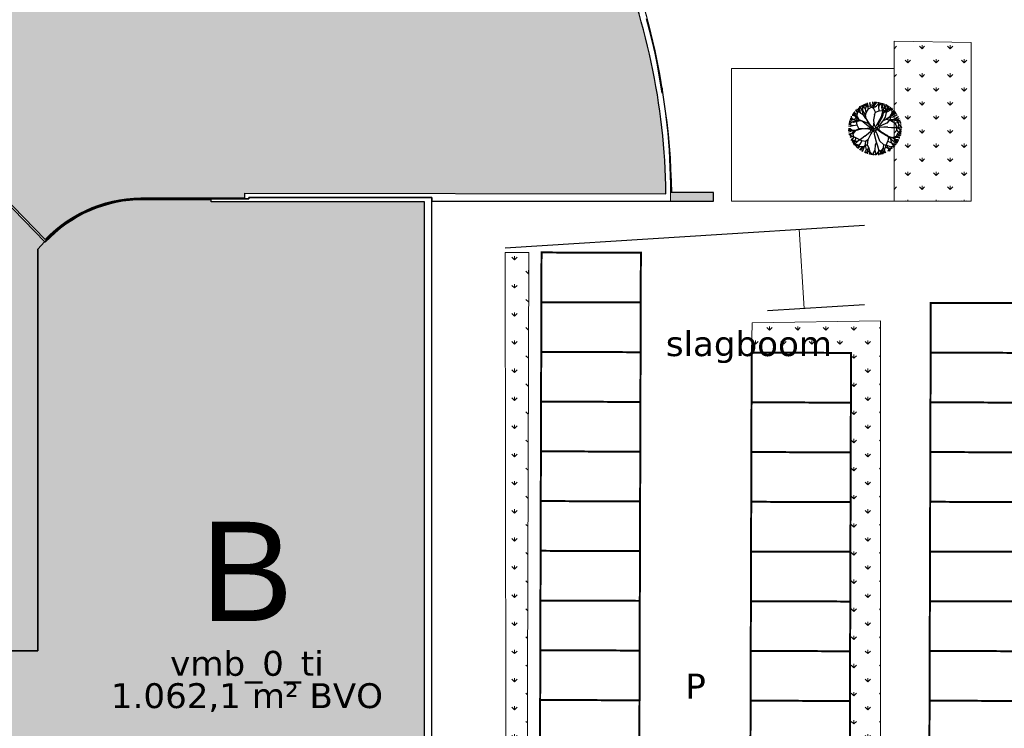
# Model space of a CAD drawing. Header units: millimetres. Extents: x -288508 to 246429, y 65483 to 604694.
# Tile 8 of 10: x 14696 to 64246, y 354044 to 389669. Entities that reach past the tile are written whole.
import ezdxf
from ezdxf.enums import TextEntityAlignment as Align

# ---------------------------------------------------------------- set-up
doc = ezdxf.new("R2010")
doc.units = ezdxf.units.MM
doc.header["$LTSCALE"] = 100
doc.linetypes.add('BORDER2', pattern=[22.224999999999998, 6.35, -3.175, 6.35, -3.175, 0, -3.175])
doc.linetypes.add('DASHED2', pattern=[9.524999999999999, 6.35, -3.175])
doc.layers.add('F-IA----_OBJECTKLEUR', color=7, linetype='Continuous', transparency=0.5)
doc.layers.add('T--A9020_Opstallen', color=254, linetype='Continuous', transparency=0.3)
for name, color, linetype in [('F-IL----_BRUTODEF', 4, 'Continuous'), ('F-IL----_OBJECTDEF', 6, 'Continuous'), ('F-IT----_BRUTO-M2', 7, 'Continuous'), ('F-IT----_BRUTO-NR', 7, 'Continuous'), ('F-IT----_BRUTO-OM', 7, 'Continuous'), ('F-IT----_OBJECTK-NR', 7, 'Continuous'), ('T--A90--_Groenvoorziening', 90, 'Continuous'), ('T--L90--_Groenvoorziening', 94, 'Continuous'), ('T--L9020_Opstallen', 3, 'Continuous'), ('T--L9031_Muren', 1, 'Continuous'), ('T--L9032_Hekwerken', 1, 'FENCELINE1'), ('T--L9041_PARKEERPLAATS', 8, 'DASHED2'), ('T--L9042_BEPLANTING', 84, 'Continuous'), ('T--L9066_TRANSP_VOORZ_Auto', 1, 'Continuous'), ('T--T90--_TERREIN', 7, 'BORDER2'), ('T--T9041_PARKEERPLAATS', 8, 'DASHED2')]:
    doc.layers.add(name, color=color, linetype=linetype)
doc.layers.add('HATCH_REACTORS', color=7, linetype='Continuous', plot=False)
doc.styles.add('kw1c_fm_rnr', font='verdana.ttf', dxfattribs={"height": 500})
doc.styles.get("Standard").update_dxf_attribs({"font": 'arial.ttf'})
doc.linetypes.add('FENCELINE1', pattern='A,6.35,-2.54,[133,ltypeshp.shx,S=2.54,R=0,X=-2.54,Y=0],-2.54,25.4', length=36.83)
pattern_1 = [(90, (0, 0), (-707.106781, 707.106781), [187.5, -1226.713563]), (45, (0, 0), (-707.1067811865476, 707.1067811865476), [187.5, -812.5]), (135, (0, 0), (-707.1067811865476, -707.1067811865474), [187.5, -812.5])]

# ---------------------------------------------------------------- blocks, each defined once
blk = doc.blocks.new('90_PARKEERPLAATS_2500X5000')
at = {"layer": 'T--L9041_PARKEERPLAATS', "linetype": 'DASHED2', "lineweight": 0, "const_width": 100}
blk.add_lwpolyline([(-1250, -2500), (1250, -2500), (1250, 2500), (-1250, 2500)], close=True, dxfattribs=at)
at = {"layer": 'T--T9041_PARKEERPLAATS', "linetype": 'Continuous', "lineweight": 0, "flags": 12}
blk.add_attdef('$90_VERHARDING_PP_NR', text='', height=500, dxfattribs=at).set_placement((0, 0), align=Align.MIDDLE_CENTER)
blk = doc.blocks.new('*U69')
at = {"layer": 'T--L9041_PARKEERPLAATS', "linetype": 'Continuous', "lineweight": 0}
blk.add_blockref('90_PARKEERPLAATS_2500X5000', (0, 0), dxfattribs=at)
blk = doc.blocks.new('*U70')
at = {"layer": 'T--L9041_PARKEERPLAATS', "color": 0, "linetype": 'ByBlock', "lineweight": -2, "transparency": 16777216}
for p in [(0, 0), (2500, 0), (5000, 0), (7500, 0), (10000, 0), (12500, 0), (15000, 0), (17500, 0), (20000, 0), (22500, 0), (25000, 0), (27500, 0), (30000, 0), (32500, 0), (35000, 0), (37500, 0), (40000, 0)]:
    blk.add_blockref('*U69', p, dxfattribs=at)
blk = doc.blocks.new('*U71')
at = {"layer": 'T--L9041_PARKEERPLAATS', "linetype": 'Continuous', "lineweight": 0}
blk.add_blockref('90_PARKEERPLAATS_2500X5000', (0, 0), dxfattribs=at)
blk = doc.blocks.new('*U72')
at = {"layer": 'T--L9041_PARKEERPLAATS', "color": 0, "linetype": 'ByBlock', "lineweight": -2, "transparency": 16777216}
for p in [(0, 0), (2500, 0), (5000, 0), (7500, 0), (10000, 0), (12500, 0), (15000, 0), (17500, 0), (20000, 0), (22500, 0), (25000, 0), (27500, 0), (30000, 0)]:
    blk.add_blockref('*U71', p, dxfattribs=at)
blk = doc.blocks.new('*U60')
at = {"layer": 'T--L9041_PARKEERPLAATS', "linetype": 'Continuous', "lineweight": 0}
blk.add_blockref('90_PARKEERPLAATS_2500X5000', (0, 0), dxfattribs=at)
blk = doc.blocks.new('*U61')
at = {"layer": 'T--L9041_PARKEERPLAATS', "color": 0, "linetype": 'ByBlock', "lineweight": -2, "transparency": 16777216}
for p in [(0, 0), (2500, 0), (5000, 0), (7500, 0), (10000, 0), (12500, 0), (15000, 0), (17500, 0), (20000, 0), (22500, 0), (25000, 0), (27500, 0), (30000, 0)]:
    blk.add_blockref('*U60', p, dxfattribs=at)
blk = doc.blocks.new('boom13')
for p, q in [((-605.6496879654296, 955.0146843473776), (-1011.206892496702, 1185.979495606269)), ((-678.9047749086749, 738.3398220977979), (-387.6149205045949, 449.5047017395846)), ((-448.667074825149, 798.1317292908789), (-605.6496879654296, 955.0146843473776)), ((-370.1730189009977, 710.9749724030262), (-448.667074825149, 798.1317292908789)), ((-213.1849070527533, 484.3697824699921), (-370.1730189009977, 710.9749724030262)), ((137.2226218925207, 947.5062793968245), (50.19770483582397, 671.5322892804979)), ((299.3826528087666, 369.1529174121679), (658.5379680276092, 717.7815004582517)), ((-965.6426062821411, 249.4667507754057), (-644.8994652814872, 87.80673679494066)), ((-204.4639562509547, 179.3191517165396), (-721.9686739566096, 696.1375127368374)), ((-644.8994652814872, 87.80673679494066), (-378.8939697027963, 35.51109734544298)), ((-387.6149205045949, 449.5047017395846), (-261.1501364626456, 327.4868274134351)), ((-378.8939697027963, 35.51109734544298), (-204.4639562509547, 39.87071867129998)), ((-261.1501364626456, 327.4868274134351), (-187.0165559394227, 296.9813680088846)), ((-156.4932281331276, 366.7075661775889), (-213.1849070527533, 484.3697824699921)), ((-169.5746543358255, 127.0274755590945), (-204.4639562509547, 179.3191517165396)), ((-204.4639562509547, 39.87071867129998), (-169.5746543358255, 70.37617807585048)), ((-187.0165559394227, 296.9813680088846), (-156.4932281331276, 327.4868274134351)), ((-169.5746543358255, 70.37617807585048), (-169.5746543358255, 127.0274755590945)), ((-156.4932281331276, 327.4868274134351), (-156.4932281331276, 366.7075661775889)), ((50.19770483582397, 671.5322892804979), (5.702160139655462, 360.2592899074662)), ((5.702160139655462, 360.2592899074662), (32.39838721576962, 289.1102698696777)), ((32.39838721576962, 289.1102698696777), (121.3949753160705, 280.216642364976)), ((121.3949753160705, 280.216642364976), (299.3826528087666, 369.1529174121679)), ((228.1908810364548, 48.98629053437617), (201.4891552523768, 13.41178051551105)), ((201.4891552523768, 13.41178051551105), (201.4891552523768, -57.73723952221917)), ((388.3792409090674, 75.66717304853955), (228.1908810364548, 48.98629053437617)), ((950.1912134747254, 127.4353280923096), (388.3792409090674, 75.66717304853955)), ((201.4891552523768, -57.73723952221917), (254.887108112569, -111.0990045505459)), ((254.887108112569, -111.0990045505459), (361.6830138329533, -146.6695512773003)), ((361.6830138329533, -146.6695512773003), (935.4891975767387, -144.335460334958))]:
    blk.add_line(p, q)
for points in [[(-1254.089208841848, 1296.05712128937), (-1229.072830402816, 1464.343479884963), (-1251.275504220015, 1463.239457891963)], [(-1094.748592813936, 1503.561433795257), (-1159.773873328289, 1474.566242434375), (-1194.413360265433, 1518.05764242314)], [(-965.6426062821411, 249.4667507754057), (-1135.539598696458, 377.0452887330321), (-1159.960107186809, 636.1102333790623), (-1099.723061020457, 999.4601939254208), (-1069.420853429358, 1336.152024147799), (-1083.984431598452, 1500.755426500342), (-1026.012802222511, 1634.965856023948)], [(-1158.396306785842, 1347.931501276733), (-1113.906260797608, 1592.458698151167)], [(-838.4818696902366, 771.0507929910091), (-960.5428672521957, 987.706412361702), (-951.0448979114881, 1244.311150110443), (-993.185032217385, 1420.395799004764), (-1087.519405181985, 1527.064829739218), (-1113.588680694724, 1603.720940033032)], [(-874.3456196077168, 1546.118482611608), (-1008.077211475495, 1539.575976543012), (-1062.198951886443, 1626.599241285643)], [(-702.3774594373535, 1481.308170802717), (-858.0898710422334, 1536.885416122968), (-924.8221906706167, 1692.492191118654)], [(-169.3980660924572, 983.7190321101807), (-172.6096740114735, 988.7971001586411), (-374.0220870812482, 1273.842271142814), (-593.1520161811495, 1370.359253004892), (-858.6236156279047, 1545.958532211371), (-919.8539387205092, 1703.817601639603)], [(-813.5998250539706, 1736.952402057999), (-669.0112996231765, 1392.391712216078), (-535.5411616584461, 1247.898008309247), (-446.5610696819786, 981.1367426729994), (-524.4172754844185, 1247.898008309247), (-479.9272294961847, 1481.308170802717), (-535.5411616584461, 1725.839330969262), (-568.9073214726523, 1836.985895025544)], [(-585.2100822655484, 1378.140270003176), (-599.4378767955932, 1519.807014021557), (-669.444639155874, 1591.261565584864), (-715.4519526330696, 1701.792697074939), (-785.4587149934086, 1773.247248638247)], [(-707.6718825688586, 1693.851729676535), (-659.3358542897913, 1803.450892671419)], [(-669.0112996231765, 1381.27467783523), (-635.6396411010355, 1592.458698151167), (-702.3774594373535, 1792.529647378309)], [(-413.1777645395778, 758.7257748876), (-446.5610696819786, 992.2537770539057), (-268.6008857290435, 1281.241184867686), (-35.03226832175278, 1514.655310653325), (-12.78449597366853, 1692.492191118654), (-46.15065578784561, 1925.906316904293)], [(-257.4769995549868, 1303.471290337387), (-235.2347259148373, 1570.228592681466), (-368.7048638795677, 1759.182507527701), (-402.0710236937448, 1881.446105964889)], [(-366.0801531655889, 1281.623288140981), (-284.9666172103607, 1516.694038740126), (-346.3627319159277, 1658.827275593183), (-368.5363881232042, 1792.709154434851), (-398.9863351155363, 1887.361182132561)], [(-313.0909317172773, 1681.379120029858), (-246.358612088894, 1770.299541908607), (-257.4769995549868, 1903.676211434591)], [(-284.80082559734, 1532.419871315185), (-62.50998457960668, 1734.643326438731), (-14.01209244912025, 1859.964473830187), (-44.62783105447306, 1938.890668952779)], [(-189.4622687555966, 1625.826708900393), (-249.5327392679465, 1893.743737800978)], [(-224.1108397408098, 1581.345627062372), (-146.2546339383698, 1703.60922549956), (-124.0123602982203, 1925.906316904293)], [(-54.56805066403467, 1742.424343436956), (181.4488168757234, 1755.81589800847), (260.8956503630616, 1833.653005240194), (269.5062980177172, 1904.331690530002)], [(-35.03226832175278, 1514.655310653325), (209.6657339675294, 1547.998487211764), (476.6005111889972, 1492.425205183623), (598.9467629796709, 1536.885416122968), (788.0308331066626, 1636.918909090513), (821.3969929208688, 1736.952402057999)], [(-21.78938886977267, 1867.902610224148), (112.2754057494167, 1905.887271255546)], [(137.2226218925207, 947.5062793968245), (214.6893556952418, 1181.526838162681), (312.8516939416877, 1542.228109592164), (331.0709779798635, 1777.921455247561), (411.017959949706, 1902.933229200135)], [(354.2542593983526, 1514.655310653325), (343.1303732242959, 1636.918909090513), (165.1756879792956, 1748.069436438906), (198.5418477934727, 1925.906316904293)], [(268.8415120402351, 1841.437870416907), (363.8496397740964, 1903.39972203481)], [(320.7975556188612, 1550.012974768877), (471.7492886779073, 1697.906172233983), (497.0810831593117, 1862.767561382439)], [(343.1303732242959, 1648.035943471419), (487.7243973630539, 1703.60922549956), (532.2144433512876, 1825.872823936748)], [(498.8482835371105, 1714.722296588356), (710.1746273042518, 1781.412612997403)], [(590.256716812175, 1751.769937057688), (543.9217478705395, 1830.853251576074)], [(707.1041438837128, 1648.401075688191), (598.0367868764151, 1743.828969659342), (606.6474345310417, 1814.50765494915)], [(928.858873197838, 1056.521229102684), (924.2397150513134, 1363.202633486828), (729.4435917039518, 1530.245029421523), (715.0500055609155, 1656.185940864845), (739.8788779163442, 1773.875494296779)], [(799.7807831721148, 1490.23546382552), (919.7863485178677, 1685.609870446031)], [(847.5834733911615, 805.7284941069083), (944.5848049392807, 1056.365126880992), (1095.367972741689, 1188.535322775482), (1176.144378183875, 1392.16007023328), (1247.649277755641, 1462.21616046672)], [(988.2332906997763, 1381.27467783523), (921.500971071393, 1525.76838174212), (921.500971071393, 1603.575732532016), (932.6193585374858, 1648.035943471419)], [(932.1855767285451, 1370.98749866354), (1067.579943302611, 1534.759799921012), (1075.856234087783, 1573.989651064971)], [(1020.303222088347, 1170.768504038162), (1001.08349836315, 1376.713496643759), (1054.722321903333, 1483.7452653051), (1129.568436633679, 1550.119595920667)], [(1039.964689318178, 1500.386509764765), (1045.584564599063, 1594.563034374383)], [(-1509.188325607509, -64.10465081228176), (-1554.642884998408, 178.6354628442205), (-1512.395060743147, 448.0008026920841), (-1562.876535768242, 567.9880368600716), (-1672.177141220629, 751.8707792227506), (-1773.744270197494, 780.2277650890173)], [(-1450.549892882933, 711.8613339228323), (-1677.02162895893, 724.9520908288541), (-1768.280880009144, 771.7146092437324)], [(-1157.155828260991, 646.8677643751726), (-1453.353172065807, 701.107638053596), (-1638.219677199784, 829.7022178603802), (-1699.53976852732, 903.1176444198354)], [(-1426.791100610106, 964.5223441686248), (-1567.792349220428, 890.6963267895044), (-1645.503686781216, 886.8321513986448), (-1690.461211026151, 895.7287749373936)], [(-1597.971632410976, 807.7258798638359), (-1607.834883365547, 902.1849740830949), (-1661.194092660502, 962.0406974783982)], [(-1548.325105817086, 1010.274411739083), (-1642.664519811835, 1011.21022841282)], [(-678.9047749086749, 738.3398220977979), (-791.3575514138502, 847.7600731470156), (-980.436122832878, 892.2202840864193), (-1347.474878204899, 903.3333551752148), (-1636.657427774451, 1025.596953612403)], [(-1218.137389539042, 1007.007148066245), (-1422.873732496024, 977.583218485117), (-1532.437310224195, 1025.840293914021), (-1602.446846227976, 1097.297676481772)], [(-1330.445169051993, 1128.519884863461), (-1454.892493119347, 1092.045951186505), (-1556.910584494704, 1141.613089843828)], [(-1383.353423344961, 1234.204069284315), (-1501.743234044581, 1265.065988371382)], [(-721.9686739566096, 696.1375127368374), (-968.2203829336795, 847.2841416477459), (-1210.357319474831, 999.0661806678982), (-1342.090625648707, 1181.208983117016), (-1458.772261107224, 1300.303677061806)], [(-971.6422249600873, 987.1544997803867), (-1092.046146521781, 1170.485132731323), (-1254.089208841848, 1296.05712128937), (-1399.509508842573, 1311.101395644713)], [(-1103.973432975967, 1115.429127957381), (-1319.681007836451, 1125.713877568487), (-1372.589262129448, 1231.398061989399), (-1357.668956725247, 1376.831133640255)], [(-969.3122366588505, 892.2202840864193), (-1013.802282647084, 1192.320762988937), (-1158.396306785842, 1336.814466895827), (-1302.984832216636, 1414.62181768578)], [(-169.3980660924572, 983.7190321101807), (-101.0937455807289, 475.8764474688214), (-74.39751850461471, 235.7485048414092), (-3.200248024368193, 182.3907031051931), (130.2918847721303, 191.2803673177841), (263.7895162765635, 289.1102698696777), (685.1757843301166, 690.6508882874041)], [(658.5379680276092, 717.7815004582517), (855.3635434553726, 797.7875267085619), (1090.050839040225, 685.3914410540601), (1370.57965648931, 446.7383913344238), (1643.658832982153, 247.4712949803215), (1792.283005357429, 175.2408771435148), (1877.516705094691, 56.46223582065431)], [(685.1757843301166, 690.6508882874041), (848.3655905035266, 929.0922747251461), (1011.985669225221, 1163.392409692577), (1200.446030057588, 1285.917333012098), (1325.188566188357, 1396.540340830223)], [(765.7830607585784, 803.2998622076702), (988.2332906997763, 914.4503895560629), (1244.049680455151, 892.2202840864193), (1422.009864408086, 925.5634606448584), (1533.232230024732, 1014.483882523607), (1611.088435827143, 1036.713987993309)], [(944.9599124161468, 124.47987723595), (950.1912134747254, 127.4353280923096), (1244.887462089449, 314.4428966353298), (1352.168074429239, 528.5090635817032), (1540.734881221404, 784.932222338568), (1701.440058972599, 838.2471743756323)], [(988.2332906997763, 925.5634606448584), (1177.317360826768, 1036.713987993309), (1310.782000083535, 1192.320762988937), (1333.029772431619, 1336.814466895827)], [(1097.830909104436, 677.4504736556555), (1296.780385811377, 903.4901517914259), (1502.18151474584, 995.8079014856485), (1596.686720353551, 1010.597917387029)], [(1119.039766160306, 1196.164085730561), (1315.830247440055, 1217.803150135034), (1395.277080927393, 1295.640257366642)], [(1213.544971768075, 1210.954101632), (1340.827685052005, 1351.215705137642)], [(1304.557682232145, 895.5520153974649), (1432.34054399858, 1082.988285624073), (1519.402810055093, 1137.165272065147)], [(1310.782000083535, 1192.320762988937), (1477.618297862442, 1158.977586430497), (1477.618297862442, 1181.207691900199)], [(1462.624699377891, 972.6104253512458), (1548.688976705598, 932.4514367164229), (1627.471024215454, 947.394723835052)], [(1541.675441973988, 800.6268818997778), (1541.782571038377, 934.5183736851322), (1631.386318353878, 984.2514598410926)], [(1599.9802343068, 578.1327209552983), (1632.757741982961, 703.6043085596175), (1727.761941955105, 765.5623119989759)], [(-1528.52160716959, 324.70150254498), (-1650.081884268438, 307.519320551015), (-1752.257423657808, 124.2641190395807), (-1931.531931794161, 148.7571263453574)], [(-1666.531608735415, 147.90053553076), (-1876.631625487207, 179.6965120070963), (-1914.526346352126, 166.6019199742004)], [(-1395.200407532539, 306.8957584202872), (-1655.767447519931, 145.0945282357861), (-1698.730864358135, -107.8932906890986), (-1799.302862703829, -185.0526170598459), (-1912.987025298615, -224.33639315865)], [(-1138.343877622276, 366.2877577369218), (-1403.160289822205, 320.4592967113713), (-1594.08530806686, 381.7141886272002), (-1810.243837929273, 346.1704772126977), (-1907.110647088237, 371.4217687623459)], [(-1674.129442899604, 471.4991607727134), (-1859.896858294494, 508.4406536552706)], [(-1661.185200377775, 306.9672111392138), (-1723.870932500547, 448.6228516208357), (-1848.193184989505, 486.9859749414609)], [(-1612.809351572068, 398.0837342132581), (-1732.645255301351, 555.6721183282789), (-1840.27090478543, 583.7280301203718)], [(-1735.522739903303, 459.1810984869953), (-1812.625940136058, 666.9346023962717)], [(-878.5098038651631, -432.0105979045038), (-510.4725521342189, -288.967591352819), (-225.6889689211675, -146.6695512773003), (-216.786560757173, -66.6308670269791), (-296.8807406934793, 4.518153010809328), (-403.6766464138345, 31.19903552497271)], [(0, 162.2373627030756), (-62.44332743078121, 137.2765489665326), (-62.44332743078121, 37.43725731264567), (0, 0), (99.9060246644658, -12.48040686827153), (124.8811561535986, 24.96081373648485), (112.3935904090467, 112.3196985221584), (74.92539446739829, 137.2765489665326), (37.46269723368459, 124.80010539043), (0, 149.7569558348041)], [(1252.264454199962, 306.1243314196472), (1483.016758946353, 213.4364823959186), (1628.023743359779, 267.6980193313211), (1762.84163228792, 283.1952880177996), (1858.889107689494, 308.906921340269)], [(1359.545066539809, 520.1904983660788), (1501.743595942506, 527.3650878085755), (1576.586745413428, 593.7367888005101), (1689.266361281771, 634.1979811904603), (1764.109510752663, 700.5696821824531)], [(1472.197372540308, 390.6964507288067), (1592.034372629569, 570.3478557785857), (1709.877014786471, 561.3178004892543), (1826.890233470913, 473.6747716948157)], [(1498.714952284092, 212.4898974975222), (1689.649153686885, -19.56973823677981), (1812.40708761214, -74.2316553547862), (1892.756369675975, -47.57343713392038)], [(1520.726176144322, -126.41889230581), (1674.436603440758, 11.98574020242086), (1792.319305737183, 32.88050971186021), (1890.255522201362, 12.48467289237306)], [(1587.271692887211, 112.6300886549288), (1857.841417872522, 159.3207699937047)], [(1680.948808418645, 626.8218868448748), (1788.012197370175, 573.1024405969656)], [(1717.822876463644, 569.1026656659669), (1805.215571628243, 654.7246380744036)], [(1796.854105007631, 54.65559483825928), (1875.749141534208, 106.3892782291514)], [(1800.228867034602, 183.0257423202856), (1808.835586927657, 253.70057943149), (1863.952542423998, 261.0161207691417)], [(-1700.627912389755, -26.99528668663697), (-1929.902927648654, -24.65822564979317)], [(-878.5098038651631, -432.0105979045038), (-966.9935206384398, -449.1814095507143), (-1264.462424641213, -285.7929151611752), (-1509.188325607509, -64.10465081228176), (-1687.910657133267, -50.71631103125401), (-1919.379677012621, -95.63342996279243)], [(-1566.406067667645, -256.2619677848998), (-1692.385396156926, -184.5738580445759), (-1915.512802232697, -173.3990541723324)], [(-1661.897069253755, -350.100260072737), (-1754.021916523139, -287.8663752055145), (-1886.681824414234, -305.5949778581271)], [(-1788.538701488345, -187.8586243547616), (-1814.223168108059, -330.4856887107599), (-1879.253769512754, -359.4794930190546)], [(-1505.360293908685, -468.4347958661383), (-1709.852752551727, -415.1275925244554), (-1864.240236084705, -478.2582694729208)], [(-1817.027447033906, -341.2432197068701), (-1860.9850021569, -421.6722774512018)], [(-1287.217548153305, -275.7867777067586), (-1554.750301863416, -266.8200178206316), (-1736.842473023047, -409.5095439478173), (-1857.298123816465, -448.9065529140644)], [(-891.2022080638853, -407.2933276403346), (-1134.814280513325, -369.7604075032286), (-1494.596132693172, -471.2408031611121), (-1706.053335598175, -576.9249875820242), (-1854.383305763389, -572.7198117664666)], [(-1728.483568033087, -662.9698950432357), (-1830.506980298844, -613.4013693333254)], [(-1692.544815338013, -852.7514887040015), (-1355.590062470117, -691.2293379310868), (-1217.903238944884, -550.7478557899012), (-955.8902045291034, -448.6293001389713), (-1218.455688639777, -539.6376963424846), (-1453.787351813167, -506.7944861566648), (-1695.254788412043, -574.4840333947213), (-1804.607123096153, -613.3289329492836)], [(-1477.140368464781, -889.2971355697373), (-1610.093757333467, -693.8318141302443), (-1717.719406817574, -665.7759023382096), (-1782.75000822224, -694.7697066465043)], [(-1344.486746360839, -690.6772285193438), (-1557.067517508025, -667.8348606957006), (-1753.57715677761, -744.4265233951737)], [(-492.271828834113, -352.3366689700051), (-494.9727643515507, -357.7038048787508), (-910.9700093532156, -922.0257823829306), (-880.9419427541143, -1159.579500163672), (-894.86711013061, -1477.567497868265), (-998.6996632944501, -1611.311429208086)], [(-701.8539202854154, -668.6281826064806), (-805.5543641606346, -786.3763725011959), (-840.5694324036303, -977.4296674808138), (-833.440407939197, -1344.567414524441), (-941.1913542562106, -1639.465139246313)], [(-891.2022080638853, -407.2933276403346), (-492.271828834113, -352.3366689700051), (-217.5453824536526, -204.1689932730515), (-134.690851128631, -199.8093719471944), (-112.8829754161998, -230.3148313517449), (-130.3303757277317, -300.0410295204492), (-236.5750028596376, -923.0209806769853)], [(-701.8539202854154, -668.6281826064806), (-359.181101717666, -404.5847489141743), (-163.3886078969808, -271.1803363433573), (-38.7988832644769, -235.6058263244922), (59.10011299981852, -235.6058263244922), (165.8905200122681, -271.1803363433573), (263.7895162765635, -360.1166113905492), (639.2077699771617, -692.0162488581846)], [(319.4168070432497, -823.7676385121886), (183.6898376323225, -520.1979431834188), (94.69324953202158, -342.3293563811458), (14.59906959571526, -297.8612188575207), (-38.7988832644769, -324.5421013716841), (-83.29442796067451, -431.2656314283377), (-318.3271945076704, -1106.756420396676)], [(-87.41845891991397, -62.40203434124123), (-162.3493520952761, -87.35888478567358), (-124.8866548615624, -162.2413259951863), (-62.44332743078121, -149.7609191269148), (0, -124.80010539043), (0, -62.40203434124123), (-37.46819594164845, -49.92162747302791), (-99.91152337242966, -74.87847791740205)], [(638.2324490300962, -689.2271403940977), (708.364727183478, -889.7832047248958), (584.4519743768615, -1118.598930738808), (332.1614123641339, -1386.929264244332), (119.5781762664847, -1649.775188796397), (40.0557122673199, -1794.628754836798), (-82.80935072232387, -1873.858329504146)], [(74.92539446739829, -99.8392916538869), (37.46269723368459, -149.7609191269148), (112.3935904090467, -199.678583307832), (149.8562876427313, -162.2413259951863), (137.3687218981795, -87.35888478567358), (74.92539446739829, -99.8392916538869)], [(636.5047522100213, -690.820325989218), (641.9994027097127, -693.2513785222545), (967.9879572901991, -817.9476973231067), (1203.75724192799, -776.1589663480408), (1522.044417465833, -774.2745940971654), (1660.779985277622, -871.3368446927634)], [(935.4891975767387, -144.335460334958), (1224.198293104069, -132.8347749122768), (1509.8426498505, -124.152329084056), (1720.666614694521, -202.1454075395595), (1883.892348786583, -236.138199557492)], [(985.6578220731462, -142.3370003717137), (1123.448549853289, -268.9573884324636), (1478.829648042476, -384.9122370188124), (1713.32732018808, -414.8143649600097), (1834.214394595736, -500.8711996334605)], [(1486.21028851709, -393.2349162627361), (1626.424215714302, -551.3452517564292), (1789.824105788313, -584.8333596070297)], [(1535.194782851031, -765.6563063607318), (1642.652992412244, -685.783430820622), (1736.054409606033, -727.9543527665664)], [(1565.29169211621, -783.9510922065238), (1666.018482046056, -679.7575938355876), (1736.182316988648, -691.8677578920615)], [(1674.336034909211, -672.3814994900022), (1755.622912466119, -630.0312513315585)], [(1697.026145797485, -27.88830345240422), (1698.679781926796, -264.2789990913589), (1772.475241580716, -347.4934494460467), (1842.639076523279, -359.6036135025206)], [(1779.855882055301, -355.8161286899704), (1837.022849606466, -453.7842521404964)], [(1820.721675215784, -66.85819063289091), (1852.001353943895, -202.6439974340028)], [(-1601.594013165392, -925.7735173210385), (-1703.16114953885, -830.3779176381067)], [(-1178.590700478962, -978.6117744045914), (-1466.381528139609, -892.1017558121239), (-1598.790733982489, -915.0198214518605), (-1650.703850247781, -981.8905630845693)], [(-1442.739723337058, -728.9702154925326), (-1490.515183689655, -887.2506334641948), (-1642.615790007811, -961.6285634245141)], [(-318.3271945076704, -1106.756420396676), (-575.8596516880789, -1144.012832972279), (-941.7528180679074, -1101.895302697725), (-1279.534084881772, -1088.351739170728), (-1443.21109244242, -1111.072106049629), (-1580.134974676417, -1059.837355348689)], [(-1286.880205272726, -1177.802406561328), (-1533.315184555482, -1145.511305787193)], [(-1307.744672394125, -944.943848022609), (-1506.536344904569, -1134.337265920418)], [(-1445.479052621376, -1121.962340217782), (-1413.290266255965, -1185.467381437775), (-1455.007684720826, -1222.224053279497)], [(-921.7288496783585, -919.2211621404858), (-1165.022260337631, -970.660250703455), (-1255.286373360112, -1096.452658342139), (-1358.662650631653, -1184.369515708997), (-1424.144207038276, -1259.191781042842)], [(-841.1218820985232, -966.3195080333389), (-1138.64251533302, -1025.658655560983), (-1275.77688916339, -1177.250297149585), (-1346.307473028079, -1325.524577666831)], [(-1057.367560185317, -1111.899838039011), (-1056.926853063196, -1327.852007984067), (-1159.853022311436, -1385.943607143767), (-1305.847624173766, -1378.264409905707)], [(-1162.120982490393, -1396.833841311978), (-1187.065181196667, -1516.610267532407)], [(-891.7007830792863, -1156.774879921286), (-1005.841221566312, -1241.885729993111), (-1031.074733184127, -1338.684333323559), (-1102.16384769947, -1435.017825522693), (-1127.397359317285, -1531.816428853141)], [(-1059.194813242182, -1338.742242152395), (-1016.585414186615, -1461.224581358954), (-1061.024825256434, -1565.578455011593)], [(-586.7431779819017, -1141.746269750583), (-626.2059615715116, -1440.271845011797), (-745.4607634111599, -1631.296667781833), (-815.7402338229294, -1696.187148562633)], [(-236.5750028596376, -923.0209806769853), (-239.4267762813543, -1211.944975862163), (-244.9411063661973, -1497.668050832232), (-333.3081713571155, -1704.358462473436), (-375.3653570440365, -1865.694581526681)], [(-307.4436682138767, -1109.022983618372), (-248.5200829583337, -1371.236620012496), (-300.2174069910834, -1564.968163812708), (-253.9823946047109, -1779.094736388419), (-274.3917940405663, -1877.096077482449)], [(-235.3685964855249, -1362.612949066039), (-60.82638906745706, -1614.822858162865), (193.9829544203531, -1645.169030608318), (276.0418117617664, -1741.784932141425), (320.9230510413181, -1853.377845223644)], [(319.4168070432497, -823.7676385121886), (427.5209317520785, -1068.943108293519), (546.7440818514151, -1423.241135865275), (662.7995310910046, -1629.188770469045), (665.966110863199, -1777.544546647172)], [(576.134421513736, -1125.975025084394), (792.0146678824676, -1335.904893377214), (874.0175860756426, -1545.637370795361), (884.0959041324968, -1640.760480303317)], [(716.6822800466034, -882.4071103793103), (962.1922173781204, -991.7362038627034), (1086.710916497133, -1148.897324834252), (1286.072765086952, -1239.686744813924), (1352.491232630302, -1314.582629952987)], [(963.4176262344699, -1385.044824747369), (774.7964199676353, -1527.541617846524), (752.120181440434, -1636.427809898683), (784.3078467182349, -1699.938234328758)], [(783.7000802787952, -1343.278358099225), (964.5589288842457, -1480.212254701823), (1014.345255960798, -1569.85769890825)], [(963.1291297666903, -976.0374302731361), (1269.661496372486, -986.6548047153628), (1446.171996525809, -800.3949457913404), (1572.672332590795, -792.2737714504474), (1688.983573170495, -822.916865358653)], [(1037.795068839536, -1082.427896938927), (965.6844653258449, -1374.159973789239), (995.1501379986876, -1505.267600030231), (1064.516542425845, -1553.795629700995)], [(965.7211181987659, -828.8325482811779), (1029.179502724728, -1069.27109954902), (1159.29950442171, -1153.17655275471), (1252.241888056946, -1252.059017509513), (1330.223858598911, -1313.743844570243)], [(1010.582909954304, -1213.094557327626), (1209.6152836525, -1402.235007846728)], [(1093.154644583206, -1172.918777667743), (1104.993727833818, -1370.541091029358), (1178.789187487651, -1453.755541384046)], [(1103.232962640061, -1268.041887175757), (1237.000196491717, -1402.133399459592)], [(1201.490402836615, -787.0438173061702), (1292.164826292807, -896.8165162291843), (1390.097162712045, -917.2115450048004), (1489.842305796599, -983.4286904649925), (1587.774642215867, -1003.823719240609)], [(1277.042136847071, -994.9774839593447), (1433.888204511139, -1138.338260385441), (1472.658618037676, -1148.552625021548)], [(1402.718620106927, -868.6583321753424), (1591.892056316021, -998.2187640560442)], [(1478.958779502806, -981.1621272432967), (1499.8077649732, -1099.118339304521)], [(-1099.359568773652, -1424.260294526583), (-1218.205655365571, -1439.225449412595)], [(-886.9125487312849, -1491.129649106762), (-812.4749722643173, -1602.42201299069), (-859.2324851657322, -1693.613823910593)], [(-725.5103975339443, -1590.006869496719), (-819.3630881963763, -1604.549106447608), (-876.4949521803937, -1660.815108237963)], [(-637.085607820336, -1438.006089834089), (-638.9128608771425, -1664.848493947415), (-681.0854328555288, -1758.317516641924)], [(-315.6368536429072, -1584.482068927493), (-467.0793207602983, -1711.996467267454), (-489.7555592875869, -1820.882659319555)], [(-385.9163240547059, -1649.372549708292), (-413.5863954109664, -1836.745369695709)], [(-247.7453852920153, -1508.425581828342), (-117.1453203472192, -1668.819973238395), (-102.1307871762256, -1787.594914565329), (-127.3652985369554, -1884.397353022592)], [(-63.09434924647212, -1625.713092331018), (-84.41681466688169, -1837.13294387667), (-69.45640157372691, -1874.330581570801)], [(-80.6077856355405, -1793.205542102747), (-32.85613444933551, -1874.572492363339)], [(47.43635274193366, -1802.951434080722), (117.5965393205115, -1815.057484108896), (122.1657595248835, -1870.469740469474)], [(113.2789912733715, -1651.081405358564), (122.3313844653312, -1880.189564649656)], [(271.1419483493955, -1485.63835366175), (444.620156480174, -1614.249571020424), (429.7487812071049, -1731.498333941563), (336.4026317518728, -1844.014511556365)], [(278.3097719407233, -1730.894697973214), (422.0364136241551, -1749.464129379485), (454.224078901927, -1812.974553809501)], [(432.9199399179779, -1751.730692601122), (515.4328296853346, -1791.639626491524)], [(437.1294216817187, -1739.821013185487), (518.3055218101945, -1831.358142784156)], [(452.0007969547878, -1622.572250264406), (575.6897127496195, -1661.540653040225), (632.8530319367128, -1759.504662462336)], [(544.4761216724, -1434.131370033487), (501.3904837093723, -1641.018903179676), (572.1106612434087, -1792.080592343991)], [(749.8522212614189, -1647.318044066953), (705.4116891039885, -1751.67730092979)], [(852.8132601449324, -1504.977303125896), (808.4295849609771, -1588.940947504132), (819.4418501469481, -1668.36791304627)], [(1006.029784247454, -1507.533355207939), (915.7960679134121, -1613.712826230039)]]:
    blk.add_lwpolyline(points)
blk = doc.blocks.new('kw1c-fm-bouwdeel')
at = {"layer": 'F-IT----_BRUTO-M2', "style": 'kw1c_fm_rnr', "flags": 12}
blk.add_attdef('KW1C-FM-VERDIEPING-BVO', text='', height=500, dxfattribs=at).set_placement((0, 0), align=Align.TOP_CENTER)
at = {"layer": 'F-IT----_BRUTO-NR', "style": 'kw1c_fm_rnr', "flags": 12}
blk.add_attdef('KW1C-FM-VERDIEPING-BDL', text='', height=500, dxfattribs=at).set_placement((0, 0), align=Align.BOTTOM_CENTER)
at = {"layer": 'F-IT----_BRUTO-OM', "lineweight": 30, "flags": 106}
blk.add_attdef('KW1C-FM-VERDIEPING-BYZ', text='', height=500, dxfattribs=at).set_placement((0, -600), align=Align.TOP_CENTER)

msp = doc.modelspace()

# ---------------------------------------------------------------- hatches: boundary and pattern name
at = {"layer": 'F-IA----_OBJECTKLEUR'}
h = msp.add_hatch(color=240, dxfattribs=at)
h.dxf.hatch_style = 1
edge = h.paths.add_edge_path()
edge.add_line((-36685.92364089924, 380915.1015625), (5264.140625, 380965.1015625))
edge.add_line((5264.140625, 380965.1015625), (5264.133888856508, 382655.1011638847))
edge.add_line((5264.133888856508, 382655.1011638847), (11244.265625, 382655.125))
edge.add_line((11244.265625, 382655.125), (11654.00224037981, 383054.7305097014))
edge.add_line((11654.00224037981, 383054.7305097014), (15978.01229688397, 378621.0948304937))
edge.add_arc((20896.39561415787, 373909.0876153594), 6811.277886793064, 87.74730719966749, 136.2276418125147, ccw=False)
edge.add_line((21164.125, 380715.1016784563), (26024.140625, 380715.1016784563))
edge.add_line((26024.140625, 380715.1016784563), (26024.140625, 380955.1015625))
edge.add_line((26024.140625, 380955.1015625), (47220.42297317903, 380913.0456626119))
edge.add_arc((13695.6168098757, 380507.5464006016), 33527.25843158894, 0.6929872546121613, 23.50458242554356)
edge.add_line((44441.05759428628, 393878.9684981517), (44271.89476543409, 394273.1987228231))
edge.add_line((44271.89476543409, 394273.1987228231), (52822.7845363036, 397919.3103241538))
edge.add_line((52822.7845363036, 397919.3103241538), (51482.26597437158, 400453.6471300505))
edge.add_line((51482.26597437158, 400453.6471300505), (49944.07444205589, 403092.8182855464))
edge.add_line((49944.07444205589, 403092.8182855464), (48457.84900757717, 405429.5784740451))
edge.add_arc((6647.025555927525, 436723.4232043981), 52224.99091155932, 316.31872449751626, 323.1865131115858, ccw=False)
edge.add_line((44415.76769093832, 400654.4366196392), (32776.91367037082, 400654.4366196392))
edge.add_line((32776.91367037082, 400654.4366196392), (30284.34375, 403178.3828125))
edge.add_line((30284.34375, 403178.3828125), (26537.32052187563, 402328.2655991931))
edge.add_arc((13908.36396871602, 382053.9706958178), 23885.92844020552, 58.08102147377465, 89.98614338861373)
edge.add_line((13914.140625, 405939.8984375), (13914.140625, 402215.1015625))
edge.add_line((13914.140625, 402215.1015625), (-52296.79741644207, 402143.6132812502))
edge.add_arc((5601.936138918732, 382294.7238627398), 61206.5499637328, 161.0772195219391, 179.6326987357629)
edge.add_line((-55603.35615684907, 382687.0928887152), (-41565.859375, 385904.96875))
edge.add_line((-41565.859375, 385904.96875), (-36685.859375, 385904.96875))
edge.add_line((-36685.859375, 385904.96875), (-36685.92364089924, 380915.1015625))
h = msp.add_hatch(color=50, dxfattribs=at)
h.dxf.hatch_style = 1
edge = h.paths.add_edge_path()
edge.add_arc((13983.16095118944, 381024.2299568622), 27677.23955069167, 189.6049775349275, 219.3175130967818)
edge.add_line((-7429.240594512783, 363487.4500588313), (-6344.83972375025, 364399.7867780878))
edge.add_arc((15331.08747823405, 382422.73676255), 28189.93696708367, 219.7426111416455, 230.1309194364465)
edge.add_line((-2739.664005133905, 360786.6445314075), (-3642.597644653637, 359713.4561121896))
edge.add_arc((13859.83356678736, 381235.2698677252), 27740.28777138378, 230.8805609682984, 260.4603459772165)
edge.add_line((9262.431016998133, 353878.5987355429), (9655.976619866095, 356433.5351564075))
edge.add_arc((14848.48397795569, 393520.6721365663), 37448.86997025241, 262.0299226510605, 267.7743216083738)
edge.add_line((13394.13286986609, 356100.0531558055), (13714.125, 356100.0531558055))
edge.add_line((13714.125, 356100.0531558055), (13764.137258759, 330345.1128771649))
edge.add_line((13764.137258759, 330345.1128771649), (35064.13430767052, 330345.1056579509))
edge.add_line((35064.13430767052, 330345.1056579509), (35064.125, 380515.1015625))
edge.add_line((35064.125, 380515.1015625), (24330.12393416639, 380515.196219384))
edge.add_line((24330.12393416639, 380515.196219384), (24330.12393416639, 380615.1015625))
edge.add_line((24330.12393416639, 380615.1015625), (20914.125, 380615.1015625))
edge.add_arc((20887.90534472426, 373910.3105374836), 6704.842291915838, 89.77594112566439, 137.1755388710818)
edge.add_line((15970.30765365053, 378467.9572008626), (11646.90065018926, 382918.3642901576))
edge.add_line((11646.90065018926, 382918.3642901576), (11283.96875, 382555.1249999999))
edge.add_line((11283.96875, 382555.1249999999), (5364.140625, 382555.1015625))
edge.add_line((5364.140625, 382555.1015625), (5364.140625, 380545.1015625))
edge.add_line((5364.140625, 380545.1015625), (-11086.35059202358, 380545.8016883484))
edge.add_arc((26072.41165951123, 381887.6757164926), 37182.9831774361, 182.0681615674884, 187.8735654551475)
edge.add_line((-10760.03900513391, 376794.0703126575), (-13306.08647394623, 376406.1606507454))
at = {"layer": 'T--A90--_Groenvoorziening', "linetype": 'Continuous', "lineweight": 0}
h = msp.add_hatch(dxfattribs=at)
h.set_pattern_fill('GRASS', color=256, scale=1000)
h.set_pattern_definition(pattern_1)
h.paths.add_polyline_path([(62575.07629507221, 388524.5836226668), (62575.06468444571, 380544.9802559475), (58698.10192775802, 380544.9858970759), (58698.10192775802, 388589.8051658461)])
h.paths.add_polyline_path([(62542.86948139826, 397720.8451454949), (58698.13428721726, 397720.8470419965), (58698.13544839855, 400074.8837784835), (53414.94629194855, 397744.2555197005), (48514.37500000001, 406097.34375), (44420.88588003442, 405849.7034934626), (44420.88588003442, 408396.8395240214), (46860.06143221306, 410534.781294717), (58838.19365998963, 410534.781294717), (62542.86948139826, 406204.5072804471)])
h = msp.add_hatch(dxfattribs=at)
h.set_pattern_fill('GRASS', color=256, scale=1000)
h.set_pattern_definition(pattern_1)
edge = h.paths.add_edge_path()
edge.add_line((48567.67025879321, 334535.2740492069), (40176.90843541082, 334631.1235413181))
edge.add_line((40176.90843541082, 334631.1235413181), (40309.96242028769, 377969.3428497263))
edge.add_line((40309.96242028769, 377969.3428497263), (39129.22431676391, 377967.6338183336))
edge.add_line((39129.22431676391, 377967.6338183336), (39196.36000348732, 331584.8325675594))
edge.add_arc((40396.35874646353, 331586.5694773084), 1199.999999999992, 180.0829313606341, 272.9253483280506)
edge.add_line((40457.60048285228, 330388.1332254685), (46801.20687869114, 330712.3002139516))
edge.add_arc((46739.96514230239, 331910.7364657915), 1200.000000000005, 272.9253483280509, 308.1441711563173)
edge.add_line((47481.13598053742, 330966.9855513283), (49295.13413105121, 332391.6014210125))
edge.add_arc((48553.96329281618, 333335.3523354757), 1200.000000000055, 308.1441711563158, 449.3455263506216)
h = msp.add_hatch(dxfattribs=at)
h.set_pattern_fill('GRASS', color=256, scale=1000)
h.set_pattern_definition([(90, (-600, 0), (-707.106781, 707.106781), [187.5, -1226.713563]), (45, (-600, 0), (-707.1067811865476, 707.1067811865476), [187.5, -812.5]), (135, (-600, 0), (-707.1067811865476, -707.1067811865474), [187.5, -812.5])])
h.paths.add_polyline_path([(51532.15270669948, 372932.4496339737), (56532.12914261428, 372917.0990542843), (56432.3503746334, 340417.2522208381), (51432.37393871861, 340432.6028005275), (51400.63867192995, 338768.2136677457), (58019.15727876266, 338768.2136677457), (58019.15727876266, 374535.7755272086), (51565.08842864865, 374421.5769344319)])
at = {"layer": 'T--A9020_Opstallen', "lineweight": 5}
msp.add_hatch(color=256, dxfattribs=at).paths.add_polyline_path([(47441.60834058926, 380545.4922238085), (47443.60319945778, 380975.0054573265), (49614.23621244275, 380975.0037750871), (49614.23868236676, 380545.0072424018)])

# ---------------------------------------------------------------- linework, layer by layer
at = {"layer": 'F-IL----_BRUTODEF'}
for points in [[(13444.12500000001, 357945.1016966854), (15614.12115665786, 357945.1075203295), (15614.14060705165, 378134.7288322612), (15936.4501271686, 378507.1828850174), (16381.11663205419, 378941.885826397), (16836.79700523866, 379315.5316810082), (17323.30875901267, 379648.0405389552), (17836.94924516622, 379936.8818070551), (18373.80934945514, 380179.8572288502), (18929.80324232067, 380375.1176146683), (19500.69947451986, 380521.1769150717), (20082.15318100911, 380616.9235305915), (20669.73914799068, 380661.62877167), (20972.92030077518, 380665.1015625), (26234.140625, 380665.1015625), (26234.140625, 380735.1015625), (35434.15085294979, 380734.6050161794), (35434.25393681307, 380545.1015625), (49614.15625, 380545.1015625), (49614.15625, 380975.1015625), (47508.88722956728, 380975.1015625), (47494.44631045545, 381547.8431001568), (47472.17447147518, 382136.7525648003), (47440.03125, 382727.671875), (47394.53125, 383317.046875), (47341.15625, 383905.34375), (47277.96875, 384493.25), (47201.59375, 385079.4296875), (47117.25629196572, 385664.9413688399), (47023.375, 386247.890625), (47023.375, 385972.3227083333), (46801.34375, 387408.6640625), (46676.70731626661, 387986.8932705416), (46542.6863214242, 388562.8752338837), (46395.82983634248, 389135.0965120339), (46241.25, 389705.296875)], [(12994.140625, 329925.10546875), (20678.38751514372, 329921.9404309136), (20670.40503687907, 330048.0026113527), (28064.12147953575, 330047.7715577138), (28064.1211362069, 330136.249811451), (35434.2181392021, 330135.2444797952), (35434.2181392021, 380734.6050125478), (26234.140625, 380735.1015625), (26234.140625, 380665.1015625), (20972.92030077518, 380665.1015625), (20669.73914799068, 380661.62877167), (20082.15318100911, 380616.9235305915), (19500.69947451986, 380521.1769150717), (18929.80324232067, 380375.1176146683), (18373.80934945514, 380179.8572288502), (17836.94924516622, 379936.8818070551), (17323.30875901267, 379648.0405389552), (16836.79700523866, 379315.5316810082), (16381.11663205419, 378941.885826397), (15936.4501271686, 378507.1828850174), (15614.14060705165, 378134.7288322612), (15614.12115665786, 357945.1075203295), (13444.12500000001, 357945.1016966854)], [(15907.515625, 378550.15625), (15909.00386763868, 378548.7697688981)]]:
    msp.add_lwpolyline(points, dxfattribs=at)
at = {"layer": 'F-IL----_OBJECTDEF'}
msp.add_lwpolyline([(11654.00224037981, 383054.7305097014), (15978.01229688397, 378621.0948304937, -0.2147480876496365), (21164.125, 380715.1016784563), (26024.140625, 380715.1016784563), (26024.140625, 380955.1015625), (47220.42297317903, 380913.0456626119, 0.09986436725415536), (44441.05759428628, 393878.9684981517), (44271.89476543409, 394273.1987228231), (52822.7845363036, 397919.3103241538), (51482.26597437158, 400453.6471300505), (49944.07444205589, 403092.8182855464), (48457.84900757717, 405429.5784740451, -0.02997535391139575), (44415.76769093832, 400654.4366196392), (32776.91367037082, 400654.4366196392), (30284.34375, 403178.3828125), (26537.32052187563, 402328.2655991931, 0.1401186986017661), (13914.140625, 405939.8984375)], format="xyb", dxfattribs=at)
msp.add_lwpolyline([(-13306.08647394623, 376406.1606507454, 0.1303766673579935), (-7429.240594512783, 363487.4500588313), (-6344.83972375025, 364399.7867780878, 0.045358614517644), (-2739.664005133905, 360786.6445314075), (-3642.597644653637, 359713.4561121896, 0.1297876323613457), (9262.431016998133, 353878.5987355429), (9655.976619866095, 356433.5351564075, 0.02506991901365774), (13394.13286986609, 356100.0531558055), (13714.125, 356100.0531558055), (13764.137258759, 330345.1128771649), (35064.13430767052, 330345.1056579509), (35064.125, 380515.1015625), (24330.12393416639, 380515.196219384), (24330.12393416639, 380615.1015625), (20914.125, 380615.1015625, 0.2094547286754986), (15979.1701593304, 378476.5893232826), (11646.90065018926, 382918.3642901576), (11283.96875, 382555.1249999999), (5364.140625, 382555.1015625), (5364.140625, 380545.1015625), (-11086.35059202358, 380545.8016883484, 0.02533627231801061), (-10760.03900513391, 376794.0703126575)], format="xyb", close=True, dxfattribs=at)
at = {"layer": 'HATCH_REACTORS', "lineweight": 0}
msp.add_lwpolyline([(13514.27462222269, 406041.9590394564, -0.1354643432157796), (26430.511925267, 402587.0515642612), (30397.67330063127, 403572.8273458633), (33288.10147064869, 400682.3825678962), (43912.70980148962, 400564.0677575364), (48511.87018554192, 405998.94458127), (51238.7593598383, 401747.4760474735), (53474.76261548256, 397558.7923604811), (47659.02745923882, 395077.8927860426), (44866.50531313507, 393851.1968354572, -0.1014798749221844), (47443.58972766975, 380545.4628460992), (35434.23261098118, 380545.0314782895), (35434.14961696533, 329925.0197958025), (35257.42988206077, 329925.0096771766), (35480.43187760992, 326403.2351475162), (45331.3925657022, 327016.4042383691), (46048.87614072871, 316087.6878404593)], format="xyb", dxfattribs=at)
msp.add_lwpolyline([(47441.60834058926, 380545.4922238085), (47443.60319945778, 380975.0054573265), (49614.23621244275, 380975.0037750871), (49614.23868236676, 380545.0072424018)], close=True, dxfattribs=at)
at = {"layer": 'T--L9020_Opstallen', "lineweight": 18}
msp.add_lwpolyline([(13514.27462222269, 406041.9590394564, -0.1336182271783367), (26272.95502367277, 402678.7798631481), (30397.67330063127, 403572.8273458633), (40361.11937202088, 405322.8309199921), (48511.87018554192, 405998.94458127), (51238.7593598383, 401747.4760474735), (53474.76261548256, 397558.7923604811), (47800.2962440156, 395144.2244510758), (44855.81849331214, 393876.0309754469, -0.1016363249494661), (47443.33296362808, 380551.5640476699), (35434.23261098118, 380545.0314782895), (35434.14961696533, 329925.0197958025), (35257.42988206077, 329925.0096771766), (35480.43187760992, 326403.2351475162), (45331.3925657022, 327016.4042383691), (46048.87614072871, 316087.6878404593)], format="xyb", dxfattribs=at)
at = {"layer": 'T--L9031_Muren', "lineweight": 18}
msp.add_lwpolyline([(47443.60319945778, 380975.0054573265), (49614.23621244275, 380975.0037750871), (49614.23868236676, 380545.0072424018), (47441.60834058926, 380545.4922238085)], close=True, dxfattribs=at)
at = {"layer": 'T--L9032_Hekwerken', "lineweight": 13, "ltscale": 0.5}
msp.add_lwpolyline([(54180.88396496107, 375146.9336866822), (53928.11099626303, 379138.9431268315)], dxfattribs=at)
at = {"layer": 'T--L9042_BEPLANTING', "lineweight": 18}
for points in [[(62575.07629507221, 388524.5836226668), (62575.06468444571, 380544.9802559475), (58698.10192775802, 380544.9858970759), (58698.10192775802, 388589.8051658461)], [(51532.15270669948, 372932.4496339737), (56532.12914261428, 372917.0990542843), (56432.3503746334, 340417.2522208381), (51432.37393871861, 340432.6028005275), (51400.63867192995, 338768.2136677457), (58019.15727876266, 338768.2136677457), (58019.15727876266, 374535.7755272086), (51565.08842864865, 374421.5769344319)]]:
    msp.add_lwpolyline(points, close=True, dxfattribs=at)
msp.add_lwpolyline([(58698.12293115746, 387212.8919949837), (58698.10192775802, 380544.9858970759), (50509.10737481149, 380544.9978123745), (50509.11249848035, 387212.8966294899), (58698.12293115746, 387212.8919949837)], dxfattribs=at)
msp.add_lwpolyline([(48567.67025879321, 334535.2740492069), (40176.90843541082, 334631.1235413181), (40309.96242028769, 377969.3428497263), (39129.22431676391, 377967.6338183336), (39196.36000348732, 331584.8325675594, 0.4288196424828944), (40457.60048285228, 330388.1332254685), (46801.20687869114, 330712.3002139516, 0.154892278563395), (47481.13598053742, 330966.9855513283), (49295.13413105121, 332391.6014210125, 0.708048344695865)], format="xyb", close=True, dxfattribs=at)
at = {"layer": 'T--L9066_TRANSP_VOORZ_Auto'}
for points in [[(39128.88533207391, 378201.83205582), (57203.49691141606, 379346.347731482)], [(57211.02869349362, 375338.8051164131), (52321.4677708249, 375029.1901192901)]]:
    msp.add_lwpolyline(points, dxfattribs=at)

# ---------------------------------------------------------------- block references
at = {"layer": 'F-IT----_BRUTO-M2'}
ref = msp.add_blockref('kw1c-fm-bouwdeel', (26132.0647767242, 356311.0517083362), dxfattribs=dict(at, xscale=2.5, yscale=2.5, zscale=2.5))
ref.add_attrib('KW1C-FM-VERDIEPINGNUMMER', 'vmb_0_ti', dxfattribs={"layer": 'F-IT----_BRUTO-NR', "height": 1250, "style": 'kw1c_fm_rnr'}).set_placement((26132.0647767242, 356311.0517083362), align=Align.BOTTOM_CENTER)
ref.add_attrib('KW1C-FM-VERDIEPING-BVO', '1.062,1 m² BVO', dxfattribs={"height": 1250, "style": 'kw1c_fm_rnr'}).set_placement((26132.0647767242, 356311.0517083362), align=Align.TOP_CENTER)
at = {"layer": 'T--L90--_Groenvoorziening', "linetype": 'Continuous', "xscale": 0.7000000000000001, "yscale": 0.7000000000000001, "zscale": 0.7000000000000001, "rotation": 285.2119295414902}
msp.add_blockref('boom13', (57725.32575688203, 384182.6467702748), dxfattribs=at)
at = {"layer": 'T--L9041_PARKEERPLAATS', "linetype": 'DASHED2', "lineweight": 0, "rotation": 269.824095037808}
for name, p in [('*U70', (43453.10081494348, 376709.6871139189)), ('*U61', (63042.48568860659, 374174.7684531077)), ('*U72', (54028.30327973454, 371674.7802351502))]:
    msp.add_blockref(name, p, dxfattribs=at)

# ---------------------------------------------------------------- texts
at = {"layer": 'F-IT----_OBJECTK-NR', "insert": (26132.0647767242, 361932.0139100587), "char_height": 5000, "attachment_point": 5}
msp.add_mtext_dynamic_manual_height_columns('B', width=10096.83401163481, gutter_width=1166.704021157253, heights=[0], dxfattribs=at)
at = {"layer": 'T--T90--_TERREIN', "lineweight": 0, "char_height": 1250, "attachment_point": 7, "line_spacing_factor": 1.2}
for s, insert in [('{\\fVerdana|b0|i0|c0|p34;slagboom}', (47211.61224515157, 372402.0934438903)), ('{\\fVerdana|b0|i0|c0|p34;P}', (48190.93260588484, 355541.225341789))]:
    msp.add_mtext(s, dxfattribs=dict(at, insert=insert))

doc.saveas('drawing.dxf')
